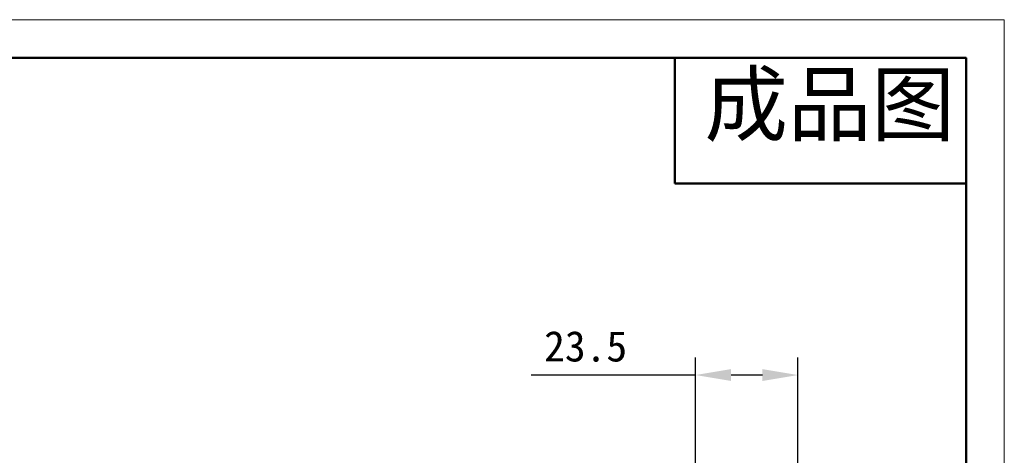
# Model space of a CAD drawing. Header units: millimetres. Extents: x 326 to 586, y 26 to 210.
# Tile 10 of 10: x 473 to 586, y 160 to 210. Entities that reach past the tile are written whole.
import ezdxf

# ---------------------------------------------------------------- set-up
doc = ezdxf.new("R2010")
doc.units = ezdxf.units.MM
doc.header["$PDSIZE"] = -1
doc.layers.add('8符号标注层', color=3, linetype='Continuous')
doc.layers.add('粗实线层', color=7, linetype='Continuous', lineweight=50)
doc.layers.add('细实线层', color=3, linetype='Continuous', lineweight=18)
doc.styles.add('TEXTSTYLE_2', font='arial.ttf')
doc.dimstyles.new('ISO-25', dxfattribs={"dimtxt": 2.5, "dimasz": 2.5, "dimexe": 1.25, "dimexo": 0.625, "dimtad": 1, "dimtxsty": 'Standard', "dimcen": 2.5, "dimadec": 0, "dimazin": 0, "dimtfac": 1, "dimtmove": 0, "dimatfit": 3, "dimfxl": 1, "dimarcsym": 0})

# ---------------------------------------------------------------- blocks, each defined once
blk = doc.blocks.new('*D8')
at = {"layer": '8符号标注层', "color": 0, "lineweight": -2, "transparency": 16777216}
for p, q in [((550.8234917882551, 150.0723572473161), (550.8234917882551, 171.1311346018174)), ((562.5734917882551, 150.0723572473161), (562.5734917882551, 171.1311346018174)), ((550.8234917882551, 169.1311346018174), (531.9734247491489, 169.1311346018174)), ((558.493491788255, 169.1311346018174), (554.9034917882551, 169.1311346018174))]:
    blk.add_line(p, q, dxfattribs=at)
at = {"layer": '8符号标注层', "color": 0, "transparency": 16777216}
for points in [[(554.9034917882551, 169.8111346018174), (554.9034917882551, 168.4511346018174), (550.8234917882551, 169.1311346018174)], [(558.493491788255, 169.8111346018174), (558.493491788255, 168.4511346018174), (562.5734917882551, 169.1311346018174)]]:
    blk.add_solid(points, dxfattribs=at)
at = {"layer": 'Defpoints', "color": 0, "transparency": 16777216}
for p in [(562.5734917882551, 169.1311346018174), (550.8234917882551, 150.0723572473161), (562.5734917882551, 150.0723572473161)]:
    blk.add_point(p, dxfattribs=at)
at = {"layer": '8符号标注层', "color": 0, "transparency": 16777216, "insert": (538.219491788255, 172.4051346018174), "char_height": 3.5, "attachment_point": 5}
blk.add_mtext('23.5', dxfattribs=at)

msp = doc.modelspace()

# ---------------------------------------------------------------- linework, layer by layer
at = {"layer": '粗实线层'}
for p, q in [((548.4615937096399, 205.4885840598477), (548.4615937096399, 191.0885840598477)), ((548.4615937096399, 191.0885840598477), (581.8505437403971, 191.0885840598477))]:
    msp.add_line(p, q, dxfattribs=at)
msp.add_lwpolyline([(341.3390781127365, 205.4885840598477), (581.8505437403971, 205.4885840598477), (581.8505437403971, 28.91254883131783), (341.3390781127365, 28.91254883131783)], close=True, dxfattribs=at)
at = {"layer": '细实线层'}
msp.add_lwpolyline([(325.7018735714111, 209.8746914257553), (586.2366511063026, 209.8746914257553), (586.2366511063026, 25.65818205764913), (325.7018735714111, 25.65818205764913)], close=True, dxfattribs=at)

# ---------------------------------------------------------------- texts
at = {"color": 3, "linetype": 'Continuous', "insert": (551.8464754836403, 203.7095943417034), "char_height": 7.017771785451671, "width": 30.83981741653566, "attachment_point": 1, "line_spacing_factor": 0.8999999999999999, "style": 'TEXTSTYLE_2'}
msp.add_mtext('成品图', dxfattribs=at)

# ---------------------------------------------------------------- dimensions: what is measured, and where the dimension line sits
at = {"layer": '8符号标注层'}
dim = msp.add_linear_dim(base=(562.5734917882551, 169.1311346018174), p1=(550.8234917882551, 150.0723572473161), p2=(562.5734917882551, 150.0723572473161), text='23.5', dimstyle='ISO-25', override={"dimtxt": 3.5, "dimasz": 4.08, "dimexe": 2, "dimexo": 0, "dimgap": 1.524, "dimtih": 1, "dimtoh": 1, "dimlfac": 2, "dimzin": 0, "dimtxsty": 'Standard', "dimadec": 2, "dimtzin": 0}, dxfattribs=at)
dim.commit()
dim.dimension.update_dxf_attribs({"geometry": '*D8', "text_midpoint": (538.219491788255, 169.1311346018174), "dimtype": 160})

doc.saveas('drawing.dxf')
